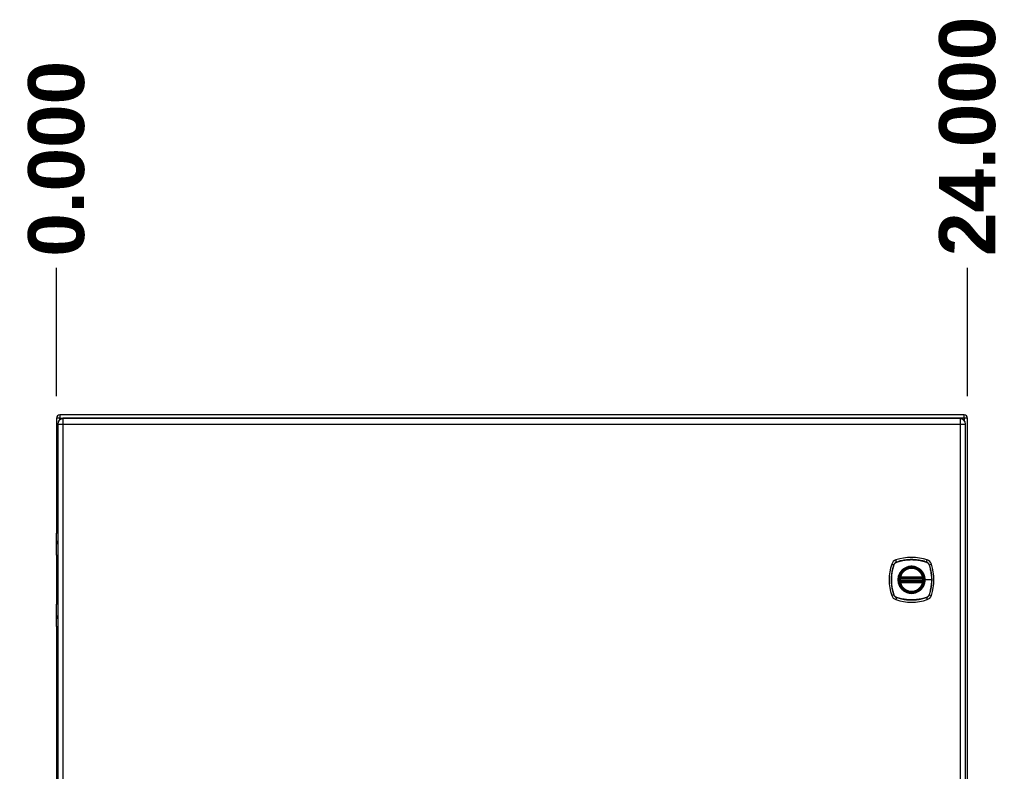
# Model space of a CAD drawing. Header units: inches. Extents: x 0 to 192, y -11 to 125.
# Tile 6 of 13: x 82 to 106, y 68 to 87. Entities that reach past the tile are written whole.
import ezdxf

# ---------------------------------------------------------------- set-up
doc = ezdxf.new("R2010")
doc.units = ezdxf.units.IN
doc.header["$LTSCALE"] = 11.537764
doc.header["$MEASUREMENT"] = 0
for name, color, linetype, lineweight in [('Dimensions(ANSI)', 7, 'Continuous', 25), ('Visible Edges(ANSI)', 7, 'Continuous', 25), ('Visible Tangent Edges(ANSI)', 7, 'Continuous', 25)]:
    doc.layers.add(name, color=color, linetype=linetype, lineweight=lineweight)
doc.styles.add('Dimension-ANSI', font='arialbd.ttf')
doc.dimstyles.new('INCH-ANSI-VERTICAL', dxfattribs={"dimscale": 11.537764, "dimtxt": 0.12, "dimasz": 0.098425, "dimexe": 0.04, "dimexo": 0.04, "dimgap": 0.031496, "dimtad": 0, "dimtih": 1, "dimtoh": 1, "dimdec": 3, "dimrnd": 1e-08, "dimzin": 0, "dimdsep": 46, "dimtxsty": 'Dimension-ANSI', "dimcen": 0.09, "dimdle": 0.312, "dimclrd": 179, "dimclre": 179, "dimclrt": 7, "dimadec": 1, "dimazin": 0, "dimtfac": 1, "dimtdec": 3, "dimtofl": 0, "dimtmove": 0, "dimatfit": 3, "dimfxl": 1, "dimtolj": 1, "dimtzin": 4, "dimlwd": 25, "dimlwe": 25, "dimarcsym": 0})

# ---------------------------------------------------------------- blocks, each defined once
blk = doc.blocks.new('*D16')
at = {"layer": 'Defpoints', "color": 0, "linetype": 'Continuous', "transparency": 16777216}
for p in [(82.877, 80.634), (82.877, 77), (82.877, 77)]:
    blk.add_point(p, dxfattribs=at)
at = {"layer": 'Dimensions(ANSI)', "color": 179, "linetype": 'Continuous', "lineweight": 25, "true_color": 0x262658, "transparency": 16777216}
blk.add_line((82.877, 77.462), (82.877, 80.634), dxfattribs=at)
at = {"layer": 'Dimensions(ANSI)', "color": 7, "linetype": 'Continuous', "lineweight": 25, "transparency": 16777216, "insert": (82.877, 83.329), "char_height": 1.3845, "attachment_point": 5, "rotation": 90, "style": 'Dimension-ANSI'}
blk.add_mtext('\\A1;0.000', dxfattribs=at)
blk = doc.blocks.new('*D17')
at = {"layer": 'Defpoints', "color": 0, "linetype": 'Continuous', "transparency": 16777216}
for p in [(105.376, 80.634), (82.877, 77), (105.376, 77)]:
    blk.add_point(p, dxfattribs=at)
at = {"layer": 'Dimensions(ANSI)', "color": 179, "linetype": 'Continuous', "lineweight": 25, "true_color": 0x262658, "transparency": 16777216}
blk.add_line((105.376, 77.462), (105.376, 80.634), dxfattribs=at)
at = {"layer": 'Dimensions(ANSI)', "color": 7, "linetype": 'Continuous', "lineweight": 25, "transparency": 16777216, "insert": (105.376, 83.884), "char_height": 1.3845, "attachment_point": 5, "rotation": 90, "style": 'Dimension-ANSI'}
blk.add_mtext('\\A1;24.000', dxfattribs=at)

msp = doc.modelspace()

# ---------------------------------------------------------------- linework, layer by layer
at = {"layer": 'Visible Edges(ANSI)'}
for p, q in [((82.87693, 76.92145), (82.87693, 74.08665)), ((105.29682, 77.00019), (82.95567, 77.00019)), ((105.19149, 76.90786), (83.04346, 76.90786)), ((105.37557, 54.5803), (105.37557, 76.92145)), ((82.90659, 76.77099), (82.90659, 54.73076)), ((105.32836, 54.73076), (105.32836, 76.77099)), ((82.87425, 73.529), (82.87425, 74.07707)), ((82.8927, 74.09553), (82.90659, 74.09553)), ((82.90659, 73.8667), (82.90361, 73.8667)), ((82.90361, 73.8261), (82.90659, 73.8261)), ((82.87693, 73.52052), (82.87693, 72.32692)), ((82.90659, 73.51424), (82.88901, 73.51424)), ((103.71521, 72.96063), (104.27168, 72.96063)), ((103.71906, 72.9792), (104.26783, 72.9792)), ((104.27168, 72.88681), (103.71521, 72.88681)), ((104.26783, 72.86824), (103.71906, 72.86824)), ((82.87425, 71.77037), (82.87425, 72.31844)), ((82.88901, 72.33321), (82.90659, 72.33321)), ((82.90659, 72.02134), (82.90361, 72.02134)), ((82.90361, 71.98074), (82.90659, 71.98074)), ((82.87693, 71.76079), (82.87693, 59.74095)), ((82.90659, 71.75192), (82.8927, 71.75192))]:
    msp.add_line(p, q, dxfattribs=at)
at = {"layer": 'Visible Edges(ANSI)', "flags": 128}
for points in [[(103.7043, 72.97358), (103.70429, 72.97353), (103.70426, 72.97338), (103.70422, 72.97314), (103.70416, 72.97279), (103.70409, 72.97235), (103.704, 72.97182), (103.70389, 72.97119), (103.70378, 72.97048), (103.70365, 72.96968), (103.70351, 72.96879), (103.70336, 72.96784), (103.70321, 72.9668), (103.70305, 72.9657), (103.70288, 72.96454), (103.70271, 72.96331), (103.70254, 72.96203), (103.70237, 72.9607), (103.7022, 72.95933), (103.70203, 72.95793), (103.70187, 72.95649), (103.70171, 72.95503), (103.70155, 72.95356), (103.7014, 72.95207), (103.70126, 72.95057)], [(104.28562, 72.95057), (104.28548, 72.95207), (104.28533, 72.95356), (104.28518, 72.95503), (104.28502, 72.95649), (104.28485, 72.95793), (104.28468, 72.95933), (104.28451, 72.9607), (104.28434, 72.96203), (104.28417, 72.96331), (104.284, 72.96454), (104.28384, 72.9657), (104.28367, 72.9668), (104.28352, 72.96784), (104.28337, 72.96879), (104.28323, 72.96968), (104.2831, 72.97048), (104.28299, 72.97119), (104.28289, 72.97182), (104.2828, 72.97235), (104.28272, 72.97279), (104.28266, 72.97314), (104.28262, 72.97338), (104.2826, 72.97353), (104.28259, 72.97358)], [(103.70126, 72.89687), (103.7014, 72.89537), (103.70155, 72.89387), (103.70171, 72.89238), (103.70187, 72.89091), (103.70203, 72.88948), (103.7022, 72.88807), (103.70237, 72.8867), (103.70255, 72.88538), (103.70272, 72.8841), (103.70289, 72.88287), (103.70305, 72.88171), (103.70321, 72.88061), (103.70337, 72.87958), (103.70352, 72.87862), (103.70365, 72.87774), (103.70378, 72.87694), (103.7039, 72.87623), (103.704, 72.87561), (103.70409, 72.87508), (103.70416, 72.87465), (103.70422, 72.87431), (103.70426, 72.87406), (103.70429, 72.87391), (103.7043, 72.87386)], [(104.28259, 72.87386), (104.2826, 72.87391), (104.28262, 72.87406), (104.28266, 72.87431), (104.28272, 72.87465), (104.2828, 72.87508), (104.28288, 72.87561), (104.28299, 72.87623), (104.2831, 72.87694), (104.28323, 72.87774), (104.28337, 72.87862), (104.28351, 72.87958), (104.28367, 72.88061), (104.28383, 72.88171), (104.284, 72.88287), (104.28417, 72.8841), (104.28434, 72.88538), (104.28451, 72.8867), (104.28468, 72.88807), (104.28485, 72.88948), (104.28501, 72.89091), (104.28518, 72.89238), (104.28533, 72.89387), (104.28548, 72.89537), (104.28562, 72.89687)]]:
    msp.add_lwpolyline(points, dxfattribs=at)
at = {"layer": 'Visible Edges(ANSI)'}
for radius in [0.29987, 0.29526]:
    msp.add_circle((103.99344, 72.92372), radius, dxfattribs=at)
for centre, radius, start, end in [((82.95567, 76.92145), 0.07875, 90, 180), ((83.04346, 76.77099), 0.13687, 90, 180), ((105.19149, 76.77099), 0.13687, 0, 90), ((105.29682, 76.92145), 0.07875, 0, 90), ((82.8927, 74.07707), 0.01845, 90, 180), ((82.88901, 73.529), 0.01476, 180, 270), ((103.99344, 72.27785), 1.19948, 71.227837, 108.772163), ((104.63932, 72.92372), 1.19948, 161.227837, 198.772163), ((103.66089, 73.25628), 0.16608, 108.772163, 161.227837), ((103.99344, 72.92372), 0.29341, 13.634392, 166.365608), ((104.326, 73.25628), 0.16608, 18.772163, 71.227837), ((103.34757, 72.92372), 1.19948, 341.227837, 18.772163), ((103.99344, 72.92372), 0.29341, 174.749905, 185.250095), ((103.71521, 72.9717), 0.01107, 170.215981, 270), ((103.99344, 72.92372), 0.29341, 166.365608, 170.215981), ((103.71906, 72.99028), 0.01107, 166.365608, 270), ((104.26783, 72.99028), 0.01107, 270, 13.634392), ((104.27168, 72.9717), 0.01107, 270, 9.784019), ((103.99344, 72.92372), 0.29341, 9.784019, 13.634392), ((103.99344, 72.92372), 0.29341, 354.749905, 5.250095), ((103.71521, 72.87574), 0.01107, 90, 189.784019), ((103.99344, 72.92372), 0.29341, 189.784019, 193.634392), ((103.71906, 72.85717), 0.01107, 90, 193.634392), ((103.99344, 72.92372), 0.29341, 193.634392, 346.365608), ((104.26783, 72.85717), 0.01107, 346.365608, 90), ((104.27168, 72.87574), 0.01107, 350.215981, 90), ((103.99344, 72.92372), 0.29341, 346.365608, 350.215981), ((103.66089, 72.59117), 0.16608, 198.772163, 251.227837), ((104.326, 72.59117), 0.16608, 288.772163, 341.227837), ((82.88901, 72.31844), 0.01476, 90, 180), ((103.99344, 73.5696), 1.19948, 251.227837, 288.772163), ((82.8927, 71.77037), 0.01845, 180, 270)]:
    msp.add_arc(centre, radius, start, end, dxfattribs=at)
at = {"layer": 'Visible Tangent Edges(ANSI)'}
for p, q in [((82.95567, 76.92145), (82.87693, 76.92145)), ((82.95567, 77.00019), (82.95567, 76.92145)), ((82.95567, 76.876), (82.95567, 76.92145)), ((82.95567, 76.92145), (83.03442, 76.92145)), ((105.29682, 76.92145), (83.03442, 76.92145)), ((83.04346, 76.77099), (83.04346, 76.90786)), ((105.19149, 76.90786), (105.19149, 76.77099)), ((105.29682, 76.92145), (105.29682, 77.00019)), ((105.37557, 76.92145), (105.29682, 76.92145)), ((105.29682, 76.92145), (105.29682, 76.85839)), ((82.90659, 76.77099), (83.04346, 76.77099)), ((83.04346, 76.77099), (105.19149, 76.77099)), ((83.04346, 54.73076), (83.04346, 76.77099)), ((105.19149, 76.77099), (105.32836, 76.77099)), ((105.19149, 76.77099), (105.19149, 54.73076)), ((82.90659, 74.07707), (82.87425, 74.07707)), ((82.89549, 73.87593), (82.90659, 73.87593)), ((82.90659, 73.81688), (82.89549, 73.81688)), ((82.87425, 73.529), (82.90659, 73.529)), ((103.50364, 73.30972), (103.55512, 73.29223)), ((103.55691, 73.29117), (103.55705, 73.29158)), ((103.62494, 73.36204), (103.60744, 73.41352)), ((103.62558, 73.36011), (103.62599, 73.36025)), ((104.36089, 73.36025), (104.3613, 73.36011)), ((104.36195, 73.36204), (104.37944, 73.41352)), ((104.42983, 73.29158), (104.42997, 73.29117)), ((104.43176, 73.29223), (104.48324, 73.30972)), ((103.71229, 72.94956), (103.70126, 72.95057)), ((103.70988, 72.97262), (103.7043, 72.97358)), ((103.7083, 72.99289), (103.71906, 72.99028)), ((103.71229, 72.94956), (104.2746, 72.94956)), ((103.71521, 72.96063), (103.71521, 72.97008)), ((103.71906, 72.9792), (103.71906, 72.99028)), ((104.26783, 72.99028), (103.71906, 72.99028)), ((103.71906, 72.96992), (103.71906, 72.9792)), ((103.71906, 72.96992), (104.26783, 72.96992)), ((104.26783, 72.99028), (104.27859, 72.99289)), ((104.26783, 72.99028), (104.26783, 72.9792)), ((104.26783, 72.9792), (104.26783, 72.96992)), ((104.27168, 72.97008), (104.27168, 72.96063)), ((104.28562, 72.95057), (104.2746, 72.94956)), ((104.28259, 72.97358), (104.277, 72.97262)), ((103.71229, 72.89789), (103.70126, 72.89687)), ((103.7043, 72.87386), (103.70988, 72.87482)), ((103.71906, 72.85717), (103.7083, 72.85456)), ((104.2746, 72.89789), (103.71229, 72.89789)), ((103.71521, 72.87736), (103.71521, 72.88681)), ((103.71906, 72.86824), (103.71906, 72.87753)), ((104.26783, 72.87753), (103.71906, 72.87753)), ((103.71906, 72.85717), (103.71906, 72.86824)), ((103.71906, 72.85717), (104.26783, 72.85717)), ((104.26783, 72.87753), (104.26783, 72.86824)), ((104.26783, 72.86824), (104.26783, 72.85717)), ((104.27859, 72.85456), (104.26783, 72.85717)), ((104.27168, 72.88681), (104.27168, 72.87736)), ((104.28562, 72.89687), (104.2746, 72.89789)), ((104.277, 72.87482), (104.28259, 72.87386)), ((104.32356, 72.92372), (104.328, 72.92372)), ((104.49107, 72.92372), (104.328, 72.92372)), ((103.55512, 72.55522), (103.50364, 72.53772)), ((103.55705, 72.55586), (103.55691, 72.55627)), ((103.62494, 72.4854), (103.60744, 72.43392)), ((103.62599, 72.48719), (103.62558, 72.48733)), ((104.3613, 72.48733), (104.36089, 72.48719)), ((104.36195, 72.4854), (104.37944, 72.43392)), ((104.42997, 72.55627), (104.42983, 72.55586)), ((104.43176, 72.55522), (104.48324, 72.53772)), ((82.90659, 72.31844), (82.87425, 72.31844)), ((82.89549, 72.03057), (82.90659, 72.03057)), ((82.87425, 71.77037), (82.90659, 71.77037)), ((82.90659, 71.97152), (82.89549, 71.97152))]:
    msp.add_line(p, q, dxfattribs=at)
at = {"layer": 'Visible Tangent Edges(ANSI)', "flags": 128}
for points in [[(82.89549, 73.87593), (82.89351, 73.87571), (82.89163, 73.87505), (82.88989, 73.87393), (82.88832, 73.87235), (82.8869, 73.87031), (82.88567, 73.86783), (82.88464, 73.86495), (82.88379, 73.8617), (82.88313, 73.85813), (82.88267, 73.85434), (82.88239, 73.85039), (82.88231, 73.84637), (82.8824, 73.84233), (82.88268, 73.83839), (82.88315, 73.83461), (82.8838, 73.83106), (82.88465, 73.82781), (82.88569, 73.82493), (82.88693, 73.82247), (82.88834, 73.82046), (82.88993, 73.8189), (82.89166, 73.81777), (82.89352, 73.8171), (82.89549, 73.81688)], [(82.90361, 73.8261), (82.90173, 73.82626), (82.89997, 73.82672), (82.89833, 73.82749), (82.89683, 73.82857), (82.89549, 73.82995), (82.89432, 73.83164), (82.89333, 73.83362), (82.89253, 73.83585), (82.89191, 73.8383), (82.89146, 73.8409), (82.8912, 73.84361), (82.89111, 73.84638), (82.89119, 73.84915), (82.89145, 73.85186), (82.89189, 73.85447), (82.89251, 73.85692), (82.89332, 73.85915), (82.8943, 73.86113), (82.89546, 73.86284), (82.8968, 73.86424), (82.8983, 73.86533), (82.89994, 73.86609), (82.90172, 73.86655), (82.90361, 73.8667)], [(103.55512, 73.29223), (103.54553, 73.26253), (103.53673, 73.23252), (103.52874, 73.20224), (103.52158, 73.17173), (103.51524, 73.141), (103.50974, 73.1101), (103.50509, 73.07907), (103.50129, 73.04793), (103.49834, 73.01672), (103.49624, 72.98548), (103.49499, 72.95425), (103.49459, 72.92305), (103.49503, 72.89185), (103.49631, 72.86065), (103.49844, 72.82949), (103.50141, 72.79841), (103.50522, 72.76743), (103.50987, 72.73658), (103.51535, 72.70587), (103.52166, 72.67532), (103.5288, 72.64496), (103.53676, 72.61481), (103.54553, 72.58489), (103.55512, 72.55522)], [(103.55691, 72.55627), (103.54726, 72.58583), (103.53843, 72.61564), (103.5304, 72.64569), (103.5232, 72.67595), (103.51683, 72.70641), (103.51129, 72.73703), (103.50659, 72.7678), (103.50273, 72.7987), (103.49972, 72.82971), (103.49757, 72.86079), (103.49626, 72.89192), (103.49582, 72.92305), (103.49623, 72.95418), (103.49749, 72.98535), (103.49962, 73.01651), (103.50261, 73.04764), (103.50646, 73.0787), (103.51116, 73.10965), (103.51672, 73.14046), (103.52311, 73.1711), (103.53034, 73.20152), (103.5384, 73.23169), (103.54726, 73.26158), (103.55691, 73.29117)], [(103.62494, 73.36204), (103.62092, 73.36061), (103.61696, 73.35903), (103.61307, 73.3573), (103.60924, 73.35541), (103.60549, 73.35338), (103.60182, 73.35121), (103.59824, 73.34889), (103.59475, 73.34644), (103.59136, 73.34386), (103.58807, 73.34115), (103.58488, 73.33831), (103.58181, 73.33535), (103.57885, 73.33228), (103.57602, 73.3291), (103.57331, 73.3258), (103.57072, 73.32241), (103.56828, 73.31892), (103.56596, 73.31534), (103.56379, 73.31167), (103.56176, 73.30792), (103.55987, 73.30409), (103.55813, 73.3002), (103.55655, 73.29624), (103.55512, 73.29223)], [(103.55705, 73.29158), (103.5585, 73.29551), (103.56009, 73.29938), (103.56183, 73.30318), (103.5637, 73.30692), (103.56572, 73.31058), (103.56787, 73.31416), (103.57015, 73.31766), (103.57256, 73.32107), (103.5751, 73.32439), (103.57776, 73.32761), (103.58054, 73.33072), (103.58343, 73.33373), (103.58644, 73.33662), (103.58956, 73.3394), (103.59278, 73.34207), (103.59609, 73.34461), (103.5995, 73.34702), (103.603, 73.3493), (103.60658, 73.35145), (103.61024, 73.35347), (103.61398, 73.35534), (103.61779, 73.35708), (103.62165, 73.35867), (103.62558, 73.36011)], [(104.36195, 73.36204), (104.33225, 73.37164), (104.30224, 73.38043), (104.27196, 73.38842), (104.24145, 73.39559), (104.21072, 73.40192), (104.17982, 73.40742), (104.14879, 73.41207), (104.11765, 73.41587), (104.08644, 73.41882), (104.0552, 73.42092), (104.02397, 73.42217), (103.99277, 73.42258), (103.96157, 73.42214), (103.93037, 73.42085), (103.89921, 73.41872), (103.86813, 73.41575), (103.83716, 73.41194), (103.8063, 73.40729), (103.77559, 73.40181), (103.74504, 73.3955), (103.71468, 73.38836), (103.68453, 73.3804), (103.65461, 73.37163), (103.62494, 73.36204)], [(103.62599, 73.36025), (103.65555, 73.3699), (103.68536, 73.37874), (103.71541, 73.38676), (103.74567, 73.39396), (103.77613, 73.40033), (103.80675, 73.40587), (103.83752, 73.41057), (103.86842, 73.41443), (103.89943, 73.41744), (103.93051, 73.4196), (103.96164, 73.4209), (103.99277, 73.42135), (104.0239, 73.42094), (104.05507, 73.41967), (104.08623, 73.41754), (104.11736, 73.41455), (104.14842, 73.4107), (104.17937, 73.406), (104.21018, 73.40045), (104.24082, 73.39405), (104.27124, 73.38682), (104.30141, 73.37877), (104.3313, 73.36991), (104.36089, 73.36025)], [(104.32356, 72.92372), (104.31231, 72.8381), (104.27937, 72.75842), (104.22682, 72.68986), (104.15856, 72.63767), (104.07876, 72.60478), (103.99306, 72.59362), (103.90764, 72.60493), (103.82791, 72.63801), (103.75958, 72.69036), (103.70742, 72.75855), (103.67452, 72.83843), (103.66333, 72.92389), (103.6746, 73.00946), (103.70767, 73.08927), (103.76002, 73.15752), (103.82822, 73.20971), (103.90795, 73.24259), (103.99361, 73.25383), (104.07917, 73.24256), (104.1589, 73.20949), (104.22721, 73.15718), (104.27949, 73.08883), (104.31233, 73.00921), (104.32356, 72.92372)], [(104.20677, 73.18116), (104.19164, 73.19299), (104.1758, 73.20395), (104.15933, 73.214), (104.14229, 73.22311), (104.12476, 73.23124), (104.10681, 73.23836), (104.08852, 73.24441), (104.06996, 73.24938), (104.05112, 73.25324), (104.03201, 73.25602), (104.01273, 73.2577), (103.99337, 73.25827), (103.97403, 73.25771), (103.95478, 73.25602), (103.93566, 73.25321), (103.91674, 73.2493), (103.89809, 73.24431), (103.87976, 73.23826), (103.86182, 73.23118), (103.84433, 73.22307), (103.82736, 73.21398), (103.81097, 73.20394), (103.79521, 73.19298), (103.78012, 73.18116)], [(104.3613, 73.36011), (104.36523, 73.35867), (104.3691, 73.35707), (104.3729, 73.35534), (104.37664, 73.35346), (104.3803, 73.35145), (104.38388, 73.3493), (104.38738, 73.34701), (104.39079, 73.3446), (104.39411, 73.34207), (104.39733, 73.33941), (104.40044, 73.33663), (104.40345, 73.33373), (104.40634, 73.33072), (104.40912, 73.32761), (104.41179, 73.32439), (104.41433, 73.32107), (104.41674, 73.31766), (104.41902, 73.31416), (104.42117, 73.31058), (104.42319, 73.30692), (104.42506, 73.30318), (104.4268, 73.29938), (104.42839, 73.29551), (104.42983, 73.29158)], [(104.43176, 73.29223), (104.43034, 73.29624), (104.42875, 73.3002), (104.42702, 73.3041), (104.42513, 73.30792), (104.4231, 73.31167), (104.42093, 73.31534), (104.41861, 73.31892), (104.41616, 73.32241), (104.41358, 73.32581), (104.41087, 73.3291), (104.40803, 73.33228), (104.40507, 73.33536), (104.402, 73.33831), (104.39882, 73.34115), (104.39552, 73.34386), (104.39213, 73.34644), (104.38864, 73.34889), (104.38506, 73.3512), (104.38139, 73.35337), (104.37764, 73.35541), (104.37381, 73.35729), (104.36992, 73.35903), (104.36596, 73.36061), (104.36195, 73.36204)], [(104.42997, 73.29117), (104.4349, 73.27641), (104.43962, 73.2616), (104.44415, 73.24671), (104.44847, 73.23176), (104.45258, 73.21675), (104.45649, 73.20169), (104.4602, 73.18657), (104.4637, 73.17139), (104.467, 73.15616), (104.47009, 73.14087), (104.47297, 73.12553), (104.47564, 73.11015), (104.4781, 73.09473), (104.48035, 73.07927), (104.48238, 73.06378), (104.4842, 73.04827), (104.48581, 73.03273), (104.48721, 73.01718), (104.48838, 73.00161), (104.48935, 72.98603), (104.4901, 72.97045), (104.49064, 72.95487), (104.49096, 72.93929), (104.49107, 72.92372)], [(104.43176, 72.55522), (104.44135, 72.58489), (104.45014, 72.61488), (104.45813, 72.64513), (104.46529, 72.67563), (104.47162, 72.70633), (104.47712, 72.73721), (104.48177, 72.76823), (104.48557, 72.79935), (104.48853, 72.83054), (104.49063, 72.86176), (104.49189, 72.89298), (104.4923, 72.92417), (104.49186, 72.95535), (104.49058, 72.98654), (104.48846, 73.01772), (104.48549, 73.04885), (104.48168, 73.0799), (104.47702, 73.11082), (104.47153, 73.14159), (104.46521, 73.17217), (104.45807, 73.20253), (104.45012, 73.23266), (104.44134, 73.26257), (104.43176, 73.29223)], [(103.73601, 73.13705), (103.72417, 73.12193), (103.71319, 73.10611), (103.70312, 73.08965), (103.69399, 73.07262), (103.68586, 73.05509), (103.67876, 73.03711), (103.67273, 73.01878), (103.66777, 73.00015), (103.66389, 72.98127), (103.66111, 72.96219), (103.65944, 72.94294), (103.65889, 72.92359), (103.65946, 72.90426), (103.66114, 72.88506), (103.66392, 72.86606), (103.66782, 72.84718), (103.67283, 72.8285), (103.67889, 72.81011), (103.686, 72.79212), (103.6941, 72.77459), (103.70319, 72.75764), (103.71322, 72.74126), (103.72417, 72.7255), (103.73601, 72.7104)], [(103.7083, 72.99289), (103.7081, 72.99201), (103.70792, 72.99113), (103.70775, 72.99025), (103.70761, 72.98936), (103.7075, 72.98846), (103.7074, 72.98757), (103.70733, 72.98668), (103.70727, 72.98579), (103.70724, 72.9849), (103.70724, 72.98402), (103.70725, 72.98313), (103.7073, 72.98225), (103.70736, 72.98138), (103.70745, 72.98051), (103.70757, 72.97964), (103.70771, 72.9788), (103.70788, 72.97796), (103.70808, 72.97714), (103.70831, 72.97633), (103.70856, 72.97554), (103.70885, 72.97477), (103.70916, 72.97402), (103.70951, 72.9733), (103.70988, 72.97262)], [(103.70988, 72.97262), (103.71006, 72.97247), (103.71024, 72.97232), (103.71043, 72.97218), (103.71062, 72.97204), (103.71082, 72.9719), (103.71102, 72.97176), (103.71122, 72.97163), (103.71143, 72.97151), (103.71165, 72.97138), (103.71186, 72.97126), (103.71209, 72.97115), (103.71231, 72.97103), (103.71254, 72.97093), (103.71277, 72.97082), (103.713, 72.97073), (103.71324, 72.97063), (103.71348, 72.97054), (103.71372, 72.97046), (103.71396, 72.97038), (103.71421, 72.97031), (103.71446, 72.97025), (103.71471, 72.97019), (103.71496, 72.97013), (103.71521, 72.97008)], [(103.71229, 72.94956), (103.71242, 72.95028), (103.71257, 72.95099), (103.71271, 72.9517), (103.71287, 72.95241), (103.71303, 72.9531), (103.71319, 72.95377), (103.71335, 72.95443), (103.71352, 72.95507), (103.71368, 72.95569), (103.71385, 72.95628), (103.71401, 72.95684), (103.71416, 72.95737), (103.71431, 72.95786), (103.71445, 72.95832), (103.71459, 72.95875), (103.71471, 72.95913), (103.71482, 72.95948), (103.71492, 72.95978), (103.71501, 72.96004), (103.71508, 72.96025), (103.71513, 72.96041), (103.71518, 72.96053), (103.7152, 72.9606), (103.71521, 72.96063)], [(103.71521, 72.97008), (103.71537, 72.97007), (103.71553, 72.97006), (103.71568, 72.97005), (103.71584, 72.97003), (103.716, 72.97002), (103.71616, 72.97001), (103.71632, 72.97), (103.71648, 72.96999), (103.71664, 72.96998), (103.7168, 72.96997), (103.71696, 72.96997), (103.71713, 72.96996), (103.71729, 72.96995), (103.71745, 72.96995), (103.71761, 72.96994), (103.71777, 72.96994), (103.71793, 72.96993), (103.71809, 72.96993), (103.71825, 72.96992), (103.71841, 72.96992), (103.71857, 72.96992), (103.71874, 72.96992), (103.7189, 72.96992), (103.71906, 72.96992)], [(103.78012, 73.18116), (103.77812, 73.17948), (103.77614, 73.1778), (103.77417, 73.1761), (103.77221, 73.17438), (103.77027, 73.17265), (103.76834, 73.1709), (103.76642, 73.16914), (103.76452, 73.16737), (103.76263, 73.16557), (103.76076, 73.16377), (103.75889, 73.16195), (103.75705, 73.16012), (103.75521, 73.15827), (103.7534, 73.15641), (103.75159, 73.15453), (103.7498, 73.15264), (103.74802, 73.15074), (103.74626, 73.14883), (103.74452, 73.1469), (103.74278, 73.14495), (103.74107, 73.143), (103.73937, 73.14103), (103.73768, 73.13904), (103.73601, 73.13705)], [(104.25088, 73.13705), (104.2492, 73.13904), (104.24752, 73.14103), (104.24581, 73.143), (104.24409, 73.14496), (104.24236, 73.1469), (104.24061, 73.14883), (104.23885, 73.15075), (104.23708, 73.15265), (104.23528, 73.15454), (104.23348, 73.15642), (104.23166, 73.15828), (104.22983, 73.16013), (104.22798, 73.16196), (104.22612, 73.16378), (104.22424, 73.16558), (104.22235, 73.16737), (104.22045, 73.16915), (104.21854, 73.17091), (104.21661, 73.17265), (104.21467, 73.17439), (104.21271, 73.1761), (104.21074, 73.1778), (104.20876, 73.17949), (104.20677, 73.18116)], [(104.328, 72.92372), (104.32785, 72.93334), (104.32743, 72.94296), (104.32672, 72.95258), (104.32574, 72.96219), (104.32448, 72.97178), (104.32295, 72.98133), (104.32114, 72.99082), (104.31906, 73.00026), (104.31672, 73.00963), (104.31411, 73.01891), (104.31124, 73.02809), (104.3081, 73.03717), (104.3047, 73.04617), (104.30103, 73.05508), (104.2971, 73.0639), (104.29292, 73.0726), (104.28848, 73.08119), (104.2838, 73.08963), (104.27888, 73.09793), (104.27373, 73.10608), (104.26835, 73.11407), (104.26274, 73.1219), (104.25692, 73.12956), (104.25088, 73.13705)], [(104.26783, 72.96992), (104.26799, 72.96992), (104.26815, 72.96992), (104.26831, 72.96992), (104.26847, 72.96992), (104.26863, 72.96992), (104.26879, 72.96993), (104.26895, 72.96993), (104.26911, 72.96994), (104.26928, 72.96994), (104.26944, 72.96995), (104.2696, 72.96995), (104.26976, 72.96996), (104.26992, 72.96997), (104.27008, 72.96997), (104.27024, 72.96998), (104.2704, 72.96999), (104.27056, 72.97), (104.27072, 72.97001), (104.27088, 72.97002), (104.27104, 72.97003), (104.2712, 72.97005), (104.27136, 72.97006), (104.27152, 72.97007), (104.27168, 72.97008)], [(104.27168, 72.97008), (104.27193, 72.97013), (104.27218, 72.97019), (104.27243, 72.97025), (104.27268, 72.97031), (104.27292, 72.97038), (104.27317, 72.97046), (104.27341, 72.97054), (104.27365, 72.97063), (104.27388, 72.97072), (104.27412, 72.97081), (104.27435, 72.97092), (104.27458, 72.97102), (104.2748, 72.97114), (104.27502, 72.97125), (104.27524, 72.97137), (104.27545, 72.9715), (104.27566, 72.97163), (104.27587, 72.97176), (104.27607, 72.97189), (104.27626, 72.97203), (104.27645, 72.97218), (104.27664, 72.97232), (104.27682, 72.97247), (104.277, 72.97262)], [(104.27168, 72.96063), (104.27168, 72.9606), (104.27171, 72.96053), (104.27175, 72.96041), (104.27181, 72.96025), (104.27188, 72.96004), (104.27196, 72.95978), (104.27206, 72.95948), (104.27217, 72.95913), (104.2723, 72.95875), (104.27243, 72.95832), (104.27257, 72.95786), (104.27272, 72.95737), (104.27288, 72.95684), (104.27304, 72.95628), (104.2732, 72.95569), (104.27337, 72.95507), (104.27353, 72.95443), (104.27369, 72.95377), (104.27386, 72.9531), (104.27401, 72.95241), (104.27417, 72.9517), (104.27432, 72.95099), (104.27446, 72.95028), (104.2746, 72.94956)], [(104.277, 72.97262), (104.27738, 72.9733), (104.27772, 72.97402), (104.27804, 72.97477), (104.27832, 72.97554), (104.27858, 72.97633), (104.2788, 72.97714), (104.279, 72.97796), (104.27917, 72.9788), (104.27931, 72.97964), (104.27943, 72.98051), (104.27952, 72.98138), (104.27959, 72.98225), (104.27963, 72.98313), (104.27965, 72.98402), (104.27964, 72.9849), (104.27961, 72.98579), (104.27956, 72.98668), (104.27948, 72.98757), (104.27939, 72.98846), (104.27927, 72.98936), (104.27913, 72.99025), (104.27897, 72.99113), (104.27879, 72.99201), (104.27859, 72.99289)], [(103.70988, 72.87482), (103.70951, 72.87414), (103.70916, 72.87342), (103.70885, 72.87267), (103.70856, 72.8719), (103.70831, 72.87111), (103.70808, 72.87031), (103.70788, 72.86948), (103.70771, 72.86865), (103.70757, 72.8678), (103.70745, 72.86694), (103.70736, 72.86607), (103.7073, 72.86519), (103.70725, 72.86431), (103.70724, 72.86343), (103.70724, 72.86254), (103.70727, 72.86165), (103.70733, 72.86076), (103.7074, 72.85987), (103.7075, 72.85898), (103.70761, 72.85809), (103.70775, 72.8572), (103.70792, 72.85631), (103.7081, 72.85543), (103.7083, 72.85456)], [(103.71521, 72.87736), (103.71496, 72.87731), (103.7147, 72.87726), (103.71446, 72.8772), (103.71421, 72.87713), (103.71396, 72.87706), (103.71372, 72.87699), (103.71348, 72.8769), (103.71324, 72.87682), (103.713, 72.87672), (103.71277, 72.87663), (103.71253, 72.87653), (103.71231, 72.87642), (103.71208, 72.87631), (103.71186, 72.87619), (103.71165, 72.87607), (103.71143, 72.87595), (103.71122, 72.87582), (103.71102, 72.87568), (103.71082, 72.87555), (103.71062, 72.87541), (103.71043, 72.87527), (103.71024, 72.87512), (103.71006, 72.87497), (103.70988, 72.87482)], [(103.71521, 72.88681), (103.7152, 72.88684), (103.71517, 72.88691), (103.71513, 72.88703), (103.71508, 72.88719), (103.71501, 72.8874), (103.71492, 72.88766), (103.71482, 72.88796), (103.71471, 72.8883), (103.71459, 72.88868), (103.71446, 72.88911), (103.71431, 72.88957), (103.71417, 72.89006), (103.71401, 72.89059), (103.71385, 72.89115), (103.71369, 72.89174), (103.71352, 72.89235), (103.71336, 72.89299), (103.71319, 72.89365), (103.71303, 72.89433), (103.71287, 72.89502), (103.71272, 72.89573), (103.71257, 72.89644), (103.71242, 72.89716), (103.71229, 72.89789)], [(103.71906, 72.87753), (103.7189, 72.87753), (103.71874, 72.87753), (103.71857, 72.87752), (103.71841, 72.87752), (103.71825, 72.87752), (103.71809, 72.87752), (103.71793, 72.87751), (103.71777, 72.87751), (103.71761, 72.8775), (103.71745, 72.8775), (103.71729, 72.87749), (103.71713, 72.87748), (103.71696, 72.87748), (103.7168, 72.87747), (103.71664, 72.87746), (103.71648, 72.87745), (103.71632, 72.87744), (103.71616, 72.87743), (103.716, 72.87742), (103.71584, 72.87741), (103.71568, 72.8774), (103.71553, 72.87738), (103.71537, 72.87737), (103.71521, 72.87736)], [(103.73601, 72.7104), (103.73768, 72.7084), (103.73936, 72.70642), (103.74107, 72.70445), (103.74278, 72.70249), (103.74451, 72.70055), (103.74626, 72.69862), (103.74802, 72.69671), (103.74979, 72.6948), (103.75158, 72.69292), (103.75339, 72.69104), (103.7552, 72.68918), (103.75704, 72.68733), (103.75888, 72.6855), (103.76074, 72.68368), (103.76262, 72.68188), (103.76451, 72.68009), (103.76641, 72.67831), (103.76833, 72.67655), (103.77026, 72.6748), (103.7722, 72.67307), (103.77416, 72.67135), (103.77613, 72.66965), (103.77812, 72.66796), (103.78012, 72.66629)], [(104.20677, 72.66629), (104.20876, 72.66795), (104.21074, 72.66964), (104.2127, 72.67134), (104.21466, 72.67305), (104.2166, 72.67478), (104.21852, 72.67652), (104.22044, 72.67828), (104.22234, 72.68005), (104.22422, 72.68184), (104.2261, 72.68364), (104.22796, 72.68546), (104.2298, 72.68729), (104.23164, 72.68914), (104.23346, 72.691), (104.23526, 72.69287), (104.23705, 72.69476), (104.23883, 72.69667), (104.24059, 72.69859), (104.24234, 72.70052), (104.24408, 72.70247), (104.2458, 72.70443), (104.24751, 72.7064), (104.2492, 72.70839), (104.25088, 72.7104)], [(104.25088, 72.7104), (104.25693, 72.7179), (104.26277, 72.72559), (104.26839, 72.73345), (104.27378, 72.74147), (104.27895, 72.74964), (104.28387, 72.75795), (104.28855, 72.76639), (104.29297, 72.77496), (104.29714, 72.78363), (104.30105, 72.79242), (104.30471, 72.80131), (104.30811, 72.81031), (104.31126, 72.8194), (104.31414, 72.82859), (104.31675, 72.83787), (104.3191, 72.84723), (104.32118, 72.85666), (104.32299, 72.86617), (104.32452, 72.87572), (104.32577, 72.8853), (104.32674, 72.8949), (104.32744, 72.90452), (104.32786, 72.91413), (104.328, 72.92372)], [(104.27168, 72.87736), (104.27152, 72.87737), (104.27136, 72.87738), (104.2712, 72.8774), (104.27104, 72.87741), (104.27088, 72.87742), (104.27072, 72.87743), (104.27056, 72.87744), (104.2704, 72.87745), (104.27024, 72.87746), (104.27008, 72.87747), (104.26992, 72.87748), (104.26976, 72.87748), (104.2696, 72.87749), (104.26944, 72.8775), (104.26928, 72.8775), (104.26911, 72.87751), (104.26895, 72.87751), (104.26879, 72.87752), (104.26863, 72.87752), (104.26847, 72.87752), (104.26831, 72.87752), (104.26815, 72.87753), (104.26799, 72.87753), (104.26783, 72.87753)], [(104.2746, 72.89789), (104.27446, 72.89716), (104.27432, 72.89644), (104.27417, 72.89573), (104.27401, 72.89502), (104.27385, 72.89433), (104.27369, 72.89365), (104.27353, 72.89299), (104.27336, 72.89235), (104.2732, 72.89174), (104.27303, 72.89115), (104.27287, 72.89059), (104.27272, 72.89006), (104.27257, 72.88957), (104.27243, 72.88911), (104.27229, 72.88868), (104.27217, 72.8883), (104.27206, 72.88796), (104.27196, 72.88766), (104.27188, 72.8874), (104.27181, 72.88719), (104.27175, 72.88703), (104.27171, 72.88691), (104.27168, 72.88684), (104.27168, 72.88681)], [(104.277, 72.87482), (104.27682, 72.87497), (104.27664, 72.87512), (104.27645, 72.87526), (104.27626, 72.87541), (104.27607, 72.87554), (104.27586, 72.87568), (104.27566, 72.87581), (104.27545, 72.87594), (104.27524, 72.87606), (104.27502, 72.87618), (104.2748, 72.8763), (104.27457, 72.87641), (104.27435, 72.87652), (104.27412, 72.87662), (104.27388, 72.87672), (104.27365, 72.87681), (104.27341, 72.8769), (104.27316, 72.87698), (104.27292, 72.87706), (104.27268, 72.87713), (104.27243, 72.8772), (104.27218, 72.87726), (104.27193, 72.87731), (104.27168, 72.87736)], [(104.27859, 72.85456), (104.27879, 72.85543), (104.27897, 72.85631), (104.27913, 72.8572), (104.27927, 72.85809), (104.27939, 72.85898), (104.27948, 72.85987), (104.27956, 72.86076), (104.27961, 72.86165), (104.27964, 72.86254), (104.27965, 72.86343), (104.27963, 72.86431), (104.27959, 72.86519), (104.27952, 72.86607), (104.27943, 72.86694), (104.27931, 72.8678), (104.27917, 72.86865), (104.279, 72.86948), (104.2788, 72.87031), (104.27858, 72.87111), (104.27832, 72.8719), (104.27804, 72.87267), (104.27772, 72.87342), (104.27738, 72.87414), (104.277, 72.87482)], [(104.49107, 72.92372), (104.49096, 72.90819), (104.49064, 72.89264), (104.49011, 72.87708), (104.48936, 72.86153), (104.4884, 72.84597), (104.48722, 72.83041), (104.48583, 72.81487), (104.48422, 72.79934), (104.4824, 72.78382), (104.48037, 72.76833), (104.47812, 72.75287), (104.47566, 72.73744), (104.47299, 72.72204), (104.47011, 72.70669), (104.46702, 72.69138), (104.46372, 72.67611), (104.46021, 72.6609), (104.45649, 72.64575), (104.45258, 72.63066), (104.44845, 72.61564), (104.44413, 72.60068), (104.43961, 72.5858), (104.43491, 72.57107), (104.42997, 72.55627)], [(103.55512, 72.55522), (103.55655, 72.5512), (103.55813, 72.54724), (103.55987, 72.54335), (103.56175, 72.53952), (103.56378, 72.53577), (103.56596, 72.5321), (103.56827, 72.52852), (103.57072, 72.52503), (103.57331, 72.52164), (103.57602, 72.51835), (103.57885, 72.51516), (103.58181, 72.51209), (103.58488, 72.50913), (103.58807, 72.5063), (103.59136, 72.50359), (103.59475, 72.501), (103.59824, 72.49856), (103.60183, 72.49624), (103.6055, 72.49407), (103.60924, 72.49204), (103.61307, 72.49015), (103.61696, 72.48841), (103.62092, 72.48683), (103.62494, 72.4854)], [(103.62558, 72.48733), (103.62165, 72.48878), (103.61779, 72.49037), (103.61398, 72.49211), (103.61025, 72.49398), (103.60659, 72.496), (103.603, 72.49815), (103.5995, 72.50043), (103.59609, 72.50284), (103.59278, 72.50538), (103.58956, 72.50804), (103.58644, 72.51082), (103.58344, 72.51371), (103.58054, 72.51672), (103.57776, 72.51984), (103.5751, 72.52306), (103.57256, 72.52637), (103.57014, 72.52978), (103.56786, 72.53328), (103.56571, 72.53686), (103.5637, 72.54052), (103.56182, 72.54426), (103.56009, 72.54807), (103.5585, 72.55193), (103.55705, 72.55586)], [(103.62494, 72.4854), (103.65464, 72.47581), (103.68464, 72.46701), (103.71492, 72.45902), (103.74544, 72.45186), (103.77616, 72.44552), (103.80706, 72.44002), (103.8381, 72.43537), (103.86923, 72.43157), (103.90044, 72.42862), (103.93168, 72.42652), (103.96292, 72.42527), (103.99412, 72.42487), (104.02531, 72.42531), (104.05651, 72.42659), (104.08767, 72.42872), (104.11875, 72.43169), (104.14973, 72.4355), (104.18058, 72.44015), (104.21129, 72.44563), (104.24184, 72.45194), (104.2722, 72.45908), (104.30235, 72.46704), (104.33227, 72.47581), (104.36195, 72.4854)], [(104.36089, 72.48719), (104.33133, 72.47754), (104.30152, 72.46871), (104.27147, 72.46068), (104.24121, 72.45348), (104.21076, 72.44711), (104.18013, 72.44157), (104.14936, 72.43687), (104.11846, 72.43301), (104.08746, 72.43), (104.05637, 72.42785), (104.02524, 72.42654), (103.99412, 72.4261), (103.96298, 72.42651), (103.93182, 72.42777), (103.90065, 72.4299), (103.86952, 72.43289), (103.83846, 72.43674), (103.80751, 72.44144), (103.7767, 72.447), (103.74607, 72.45339), (103.71565, 72.46062), (103.68547, 72.46868), (103.65558, 72.47754), (103.62599, 72.48719)], [(103.78012, 72.66629), (103.79526, 72.65444), (103.8111, 72.64348), (103.82757, 72.63344), (103.8446, 72.62435), (103.86212, 72.61623), (103.88007, 72.60912), (103.89837, 72.60306), (103.91696, 72.59807), (103.93577, 72.59419), (103.95481, 72.59142), (103.97405, 72.58975), (103.9934, 72.58918), (104.01276, 72.58974), (104.03203, 72.59141), (104.05114, 72.5942), (104.07005, 72.5981), (104.08869, 72.60308), (104.10701, 72.60912), (104.12496, 72.61621), (104.14247, 72.62432), (104.15948, 72.63344), (104.1759, 72.6435), (104.19167, 72.65446), (104.20677, 72.66629)], [(104.42983, 72.55586), (104.42839, 72.55193), (104.42679, 72.54807), (104.42506, 72.54426), (104.42318, 72.54053), (104.42117, 72.53687), (104.41902, 72.53328), (104.41673, 72.52978), (104.41432, 72.52637), (104.41179, 72.52306), (104.40913, 72.51984), (104.40635, 72.51672), (104.40345, 72.51371), (104.40044, 72.51082), (104.39733, 72.50804), (104.39411, 72.50538), (104.39079, 72.50284), (104.38738, 72.50042), (104.38388, 72.49814), (104.3803, 72.49599), (104.37664, 72.49398), (104.3729, 72.4921), (104.3691, 72.49037), (104.36523, 72.48878), (104.3613, 72.48733)], [(104.36195, 72.4854), (104.36596, 72.48683), (104.36992, 72.48841), (104.37382, 72.49015), (104.37764, 72.49203), (104.38139, 72.49406), (104.38506, 72.49624), (104.38864, 72.49855), (104.39213, 72.501), (104.39553, 72.50359), (104.39882, 72.5063), (104.402, 72.50913), (104.40508, 72.51209), (104.40803, 72.51516), (104.41087, 72.51835), (104.41358, 72.52164), (104.41616, 72.52503), (104.41861, 72.52852), (104.42092, 72.53211), (104.42309, 72.53578), (104.42513, 72.53952), (104.42701, 72.54335), (104.42875, 72.54724), (104.43033, 72.5512), (104.43176, 72.55522)], [(82.89549, 72.03057), (82.89352, 72.03034), (82.89166, 72.02966), (82.88993, 72.02853), (82.88835, 72.02696), (82.88693, 72.02495), (82.88569, 72.02251), (82.88465, 72.01965), (82.88381, 72.0164), (82.88315, 72.01284), (82.88268, 72.00905), (82.8824, 72.0051), (82.88231, 72.00108), (82.8824, 71.99705), (82.88267, 71.9931), (82.88313, 71.98931), (82.88379, 71.98574), (82.88464, 71.98249), (82.88568, 71.97961), (82.88691, 71.97714), (82.88831, 71.9751), (82.88989, 71.97352), (82.89163, 71.9724), (82.89351, 71.97173), (82.89549, 71.97152)], [(82.90361, 71.98074), (82.90173, 71.98089), (82.89994, 71.98135), (82.8983, 71.98212), (82.8968, 71.98321), (82.89547, 71.98461), (82.8943, 71.98631), (82.89332, 71.98829), (82.89251, 71.99052), (82.89189, 71.99298), (82.89146, 71.99558), (82.89119, 71.9983), (82.89111, 72.00107), (82.8912, 72.00383), (82.89147, 72.00655), (82.89191, 72.00915), (82.89253, 72.0116), (82.89333, 72.01383), (82.89432, 72.0158), (82.89549, 72.01748), (82.89683, 72.01886), (82.89833, 72.01994), (82.89997, 72.02071), (82.90173, 72.02118), (82.90361, 72.02134)]]:
    msp.add_lwpolyline(points, dxfattribs=at)
at = {"layer": 'Visible Tangent Edges(ANSI)'}
for radius in [0.32469, 0.32081, 0.30504, 0.30392]:
    msp.add_circle((103.99344, 72.92372), radius, dxfattribs=at)
for start, end in [(13.634392, 166.365608), (174.749905, 185.250095), (354.749905, 5.250095), (193.634392, 346.365608)]:
    msp.add_arc((103.99344, 72.92372), 0.28234, start, end, dxfattribs=at)
for centre, major_axis, ratio, start_param, end_param in [((82.90361, 73.87593), (0, -0.00923), 0.87913919, 4.71238898, 6.28318531), ((82.90361, 73.81688), (0, 0.00923), 0.87913919, 0, 1.57079633), ((103.55948, 73.29074), (0.00875, -0.00293), 0.00289316, 1.85298049, 2.09362679), ((103.62642, 73.35768), (-0.00293, 0.00875), 0.00289316, 1.04796587, 1.28861216), ((104.36046, 73.35768), (-0.00293, -0.00875), 0.00289316, 1.85298049, 2.09362679), ((104.4274, 73.29074), (-0.00875, -0.00293), 0.00289316, 4.18955852, 4.43020481), ((103.70456, 72.97354), (0.00725, 0.00837), 0.4316737, 4.96723023, 6.28318531), ((103.71521, 72.96847), (0.00192, 0.0109), 0.02563814, 0, 1.42658139), ((104.27168, 72.96847), (-0.00192, 0.0109), 0.02563814, 4.85660392, 6.28318531), ((104.28232, 72.97354), (-0.00725, 0.00837), 0.4316737, 0, 1.31595508), ((103.70456, 72.87391), (0.00725, -0.00837), 0.4316737, 0, 1.31595508), ((103.71521, 72.87897), (0.00192, -0.0109), 0.02563814, 4.85660392, 6.28318531), ((104.27168, 72.87897), (-0.00192, -0.0109), 0.02563814, 0, 1.42658139), ((104.28232, 72.87391), (-0.00725, -0.00837), 0.4316737, 4.96723023, 6.28318531), ((103.55948, 72.5567), (0.00875, 0.00293), 0.00289316, 4.18955852, 4.43020481), ((103.62642, 72.48976), (0.00293, 0.00875), 0.00289316, 1.85298049, 2.09362679), ((104.36046, 72.48976), (-0.00293, 0.00875), 0.00289316, 4.18955852, 4.43020481), ((104.4274, 72.5567), (-0.00875, 0.00293), 0.00289316, 1.85298049, 2.09362679), ((82.90361, 72.03057), (0, -0.00923), 0.87913919, 4.71238898, 6.28318531), ((82.90361, 71.97152), (0, 0.00923), 0.87913919, 0, 1.57079633)]:
    msp.add_ellipse(centre, major_axis=major_axis, ratio=ratio, start_param=start_param, end_param=end_param, dxfattribs=at)

# ---------------------------------------------------------------- dimensions: what is measured, and where the dimension line sits
at = {"layer": 'Dimensions(ANSI)', "color": 179, "linetype": 'Continuous', "lineweight": 25, "true_color": 0x262658}
for feature_location, offset, origin, picture, middle in [((105.37557, 77.00019), (0, 3.63394), (82.87693, 77.00019), '*D17', (105.37557, 83.8837)), ((82.8769291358, 77.0001937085), (0, 3.6339414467), (82.8769291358, 77.0001937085), '*D16', (82.8769291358, 83.3293225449))]:
    dim = msp.add_ordinate_dim(feature_location=feature_location, offset=offset, dtype=1, origin=origin, dimstyle='INCH-ANSI-VERTICAL', override={"dimgap": 0.031496, "dimtad": 0, "dimdec": 3, "dimlfac": 1.066731, "dimtol": 0, "dimlim": 0, "dimtp": 0, "dimtm": 0, "dimtdec": 3}, dxfattribs=at)
    dim.commit()
    dim.dimension.update_dxf_attribs({"geometry": picture, "text_midpoint": middle})

doc.saveas('drawing.dxf')
